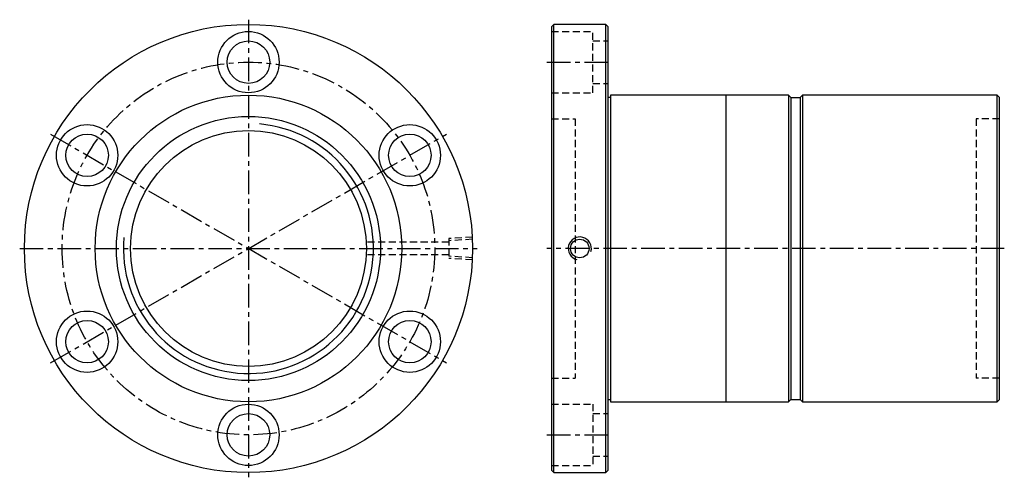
# Model space of a CAD drawing. Extents: x -225 to 192, y -97 to 97.
import ezdxf

# ---------------------------------------------------------------- set-up
doc = ezdxf.new("R2010")
doc.units = 0
doc.linetypes.add('CENTER', pattern=[16, 10, -2, 2, -2])
doc.linetypes.add('DASHED', pattern=[4.5, 3, -1.5])
doc.layers.get('0').update_dxf_attribs({"linetype": 'CONTINUOUS'})

msp = doc.modelspace()

# ---------------------------------------------------------------- linework, layer by layer
at = {"color": 3, "linetype": 'CENTER'}
for p, q in [((-128.5, 97), (-128.5, -97)), ((-2, 79), (26, 79)), ((-212.5, 48.5), (-44.49, -48.5)), ((-212.5, -48.5), (-44.49, 48.5)), ((-225.5, 0), (-31.5, 0)), ((192, 0), (-2, 0)), ((-2, -79), (26, -79))]:
    msp.add_line(p, q, dxfattribs=at)
at = {"color": 1, "linetype": 'DASHED'}
for p, q in [((0, 92), (17.5, 92)), ((17.5, 66), (17.5, 92)), ((17.5, 88), (24, 88)), ((17.5, 70), (24, 70)), ((0, 66), (17.5, 66)), ((0, 55), (10, 55)), ((10, 55), (10, -55)), ((190, 55), (180, 55)), ((180, 55), (180, -55)), ((-33.5, 4.86), (-43.5, 4.24)), ((-43.5, 4.24), (-43.5, -4.24)), ((-43.5, 2.75), (-78.5, 2.75)), ((-33.5, 3.89), (-43.5, 3.27)), ((-43.5, -2.75), (-78.5, -2.75)), ((-33.5, -3.89), (-43.5, -3.27)), ((-33.5, -4.86), (-43.5, -4.24)), ((0, -55), (10, -55)), ((190, -55), (180, -55)), ((0, -66), (17.5, -66)), ((17.5, -66), (17.5, -92)), ((17.5, -70), (24, -70)), ((17.5, -88), (24, -88)), ((0, -92), (17.5, -92))]:
    msp.add_line(p, q, dxfattribs=at)
for p, q in [((1, -95), (1, 95)), ((23, -95), (23, 95)), ((25, 64), (24, 64)), ((74, -65), (74, 65)), ((189, -65), (189, 65)), ((24, -64), (25, -64))]:
    msp.add_line(p, q)
at = {"linetype": 'BYBLOCK'}
for p, q in [((100.5, 65), (100.5, -65)), ((101.5, 64), (105.5, 64)), ((106.5, 65), (106.5, -65)), ((101.5, -64), (105.5, -64))]:
    msp.add_line(p, q, dxfattribs=at)
msp.add_lwpolyline([(1, -95), (23, -95), (24, -94), (24, 94), (23, 95), (1, 95), (0, 94), (0, -94)], close=True)
for points in [[(100.5, 65), (25, 65), (25, -65), (100.5, -65)], [(106.5, -65), (189, -65), (190, -64), (190, 64), (189, 65), (106.5, 65)]]:
    msp.add_lwpolyline(points)
for points in [[(100.5, 65), (101.5, 64), (101.5, -64), (100.5, -65)], [(106.5, 65), (105.5, 64), (105.5, -64), (106.5, -65)]]:
    msp.add_lwpolyline(points, dxfattribs=at)
for centre, radius in [((-128.5, 0), 95), ((-128.5, 79), 13), ((-128.5, 79), 9), ((-128.5, 0), 65), ((-128.5, 0), 56), ((-196.91, 39.5), 13), ((-60.08, 39.5), 13), ((-196.91, 39.5), 9), ((-128.5, 0), 50), ((-60.08, 39.5), 9), ((12, 0), 3.92), ((-196.91, -39.5), 13), ((-60.08, -39.5), 13), ((-196.91, -39.5), 9), ((-60.08, -39.5), 9), ((-128.5, -79), 13), ((-128.5, -79), 9)]:
    msp.add_circle(centre, radius, dxfattribs=at)
at = {"color": 3, "linetype": 'CENTER'}
msp.add_circle((-128.5, 0), 79, dxfattribs=at)
at = {"color": 5, "linetype": 'BYBLOCK'}
for centre, radius, start, end in [((-128.5, 0), 53, 175, 85), ((12, 0), 4.9, 345, 255)]:
    msp.add_arc(centre, radius, start, end, dxfattribs=at)

doc.saveas('drawing.dxf')
